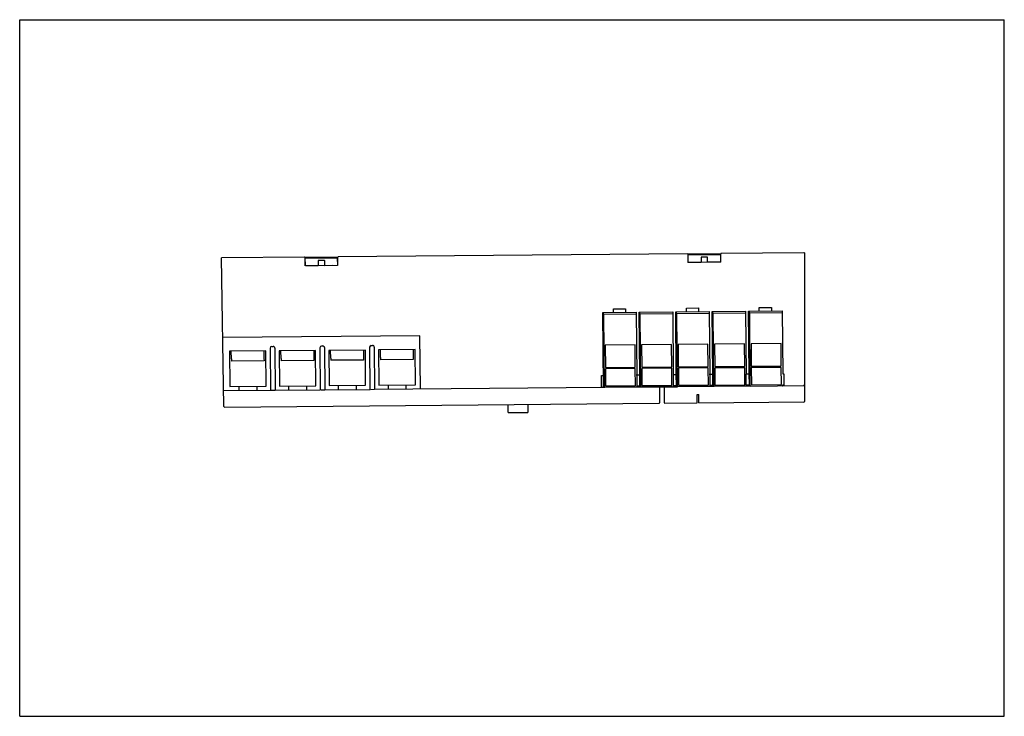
# Model space of a CAD drawing. Header units: inches. Extents: x 0 to 11.7, y 0 to 8.3.
import ezdxf

# ---------------------------------------------------------------- set-up
doc = ezdxf.new("R2010")
doc.units = ezdxf.units.IN
doc.header["$LTSCALE"] = 0.64311
doc.header["$MEASUREMENT"] = 0
doc.layers.get('0').update_dxf_attribs({"linetype": 'CONTINUOUS'})

msp = doc.modelspace()

# ---------------------------------------------------------------- linework, layer by layer
at = {"color": 7, "linetype": 'Continuous'}
for p, q in [((0, 0), (0, 8.268)), ((0, 8.268), (11.693, 8.268)), ((11.693, 0), (11.693, 8.268)), ((9.314, 5.5), (8.329, 5.492)), ((9.32, 5.5), (9.314, 5.5)), ((9.32, 5.5), (9.32, 3.736)), ((3.384, 5.449), (2.396, 5.44)), ((2.426, 3.676), (2.396, 5.44)), ((3.388, 5.449), (3.778, 5.452)), ((3.388, 5.445), (3.389, 5.346)), ((3.388, 5.438), (3.778, 5.441)), ((3.391, 5.346), (3.39, 5.434)), ((3.544, 5.405), (3.545, 5.352)), ((3.617, 5.411), (3.55, 5.411)), ((3.623, 5.352), (3.623, 5.405)), ((3.777, 5.35), (3.776, 5.437)), ((3.779, 5.35), (3.778, 5.448)), ((7.93, 5.488), (3.782, 5.452)), ((7.934, 5.488), (8.325, 5.492)), ((7.934, 5.484), (7.935, 5.386)), ((7.941, 5.478), (7.934, 5.477)), ((7.938, 5.386), (7.935, 5.386)), ((7.938, 5.386), (7.937, 5.474)), ((7.941, 5.478), (8.325, 5.481)), ((7.942, 5.39), (8.092, 5.391)), ((7.997, 5.386), (7.997, 5.39)), ((8.264, 5.389), (7.997, 5.386)), ((8.092, 5.391), (8.088, 5.395)), ((8.091, 5.444), (8.092, 5.391)), ((8.164, 5.451), (8.097, 5.45)), ((8.17, 5.392), (8.17, 5.445)), ((8.17, 5.392), (8.174, 5.396)), ((8.17, 5.392), (8.32, 5.393)), ((8.264, 5.389), (8.264, 5.393)), ((8.319, 5.481), (8.319, 5.481)), ((8.32, 5.481), (8.319, 5.481)), ((8.323, 5.477), (8.324, 5.397)), ((8.324, 5.397), (8.324, 5.392)), ((8.324, 5.392), (8.324, 5.389)), ((8.326, 5.389), (8.324, 5.389)), ((8.326, 5.389), (8.325, 5.488)), ((3.391, 5.346), (3.389, 5.346)), ((3.395, 5.35), (3.545, 5.352)), ((3.45, 5.351), (3.45, 5.347)), ((3.718, 5.349), (3.45, 5.347)), ((3.545, 5.352), (3.541, 5.355)), ((3.623, 5.352), (3.627, 5.356)), ((3.623, 5.352), (3.773, 5.354)), ((3.718, 5.353), (3.718, 5.349)), ((3.779, 5.35), (3.777, 5.35)), ((6.925, 4.794), (7.322, 4.798)), ((6.932, 3.914), (6.925, 4.794)), ((6.927, 4.794), (6.934, 3.914)), ((6.933, 4.773), (6.933, 4.794)), ((7.051, 4.837), (7.195, 4.838)), ((7.051, 4.795), (7.051, 4.837)), ((7.195, 4.838), (7.196, 4.797)), ((7.322, 4.798), (7.329, 4.048)), ((7.358, 4.798), (7.755, 4.801)), ((7.364, 4.048), (7.358, 4.798)), ((7.36, 4.798), (7.367, 3.924)), ((7.366, 4.777), (7.366, 4.798)), ((7.755, 4.801), (7.762, 4.052)), ((7.791, 4.802), (8.188, 4.805)), ((7.797, 4.052), (7.791, 4.802)), ((7.793, 4.802), (7.8, 3.928)), ((7.799, 4.78), (7.799, 4.802)), ((7.917, 4.844), (8.062, 4.846)), ((7.917, 4.803), (7.917, 4.844)), ((8.062, 4.846), (8.062, 4.804)), ((8.188, 4.805), (8.195, 4.055)), ((8.224, 4.806), (8.621, 4.809)), ((8.23, 4.056), (8.224, 4.806)), ((8.226, 4.806), (8.233, 3.932)), ((8.232, 4.784), (8.232, 4.806)), ((8.621, 4.809), (8.628, 4.059)), ((8.657, 4.809), (9.054, 4.813)), ((8.664, 4.059), (8.657, 4.809)), ((8.659, 4.809), (8.666, 3.936)), ((8.665, 4.788), (8.665, 4.809)), ((8.783, 4.852), (8.928, 4.853)), ((8.783, 4.81), (8.783, 4.852)), ((8.928, 4.853), (8.928, 4.812)), ((9.054, 4.813), (9.061, 4.063)), ((6.933, 4.773), (6.94, 3.911)), ((6.934, 4.773), (7.322, 4.776)), ((6.941, 3.911), (6.934, 4.773)), ((7.366, 4.777), (7.373, 3.914)), ((7.367, 4.777), (7.755, 4.78)), ((7.374, 3.914), (7.367, 4.777)), ((7.799, 4.78), (7.806, 3.918)), ((7.8, 4.78), (8.188, 4.784)), ((7.807, 3.918), (7.8, 4.78)), ((8.232, 4.784), (8.239, 3.922)), ((8.233, 4.784), (8.621, 4.788)), ((8.24, 3.922), (8.233, 4.784)), ((8.665, 4.788), (8.672, 3.926)), ((8.666, 4.788), (9.055, 4.791)), ((8.673, 3.926), (8.666, 4.788)), ((4.753, 4.516), (2.412, 4.495)), ((4.758, 3.886), (4.753, 4.516)), ((2.924, 4.336), (2.491, 4.332)), ((2.491, 4.332), (2.494, 3.915)), ((2.514, 4.242), (2.512, 4.333)), ((2.901, 4.336), (2.901, 4.245)), ((2.927, 3.919), (2.924, 4.336)), ((2.974, 4.37), (2.979, 3.87)), ((2.994, 4.39), (3.01, 4.39)), ((3.03, 4.371), (3.034, 3.871)), ((3.514, 4.341), (3.081, 4.338)), ((3.081, 4.338), (3.085, 3.92)), ((3.105, 4.247), (3.103, 4.338)), ((3.492, 4.341), (3.492, 4.251)), ((3.518, 3.924), (3.514, 4.341)), ((3.565, 4.375), (3.569, 3.875)), ((3.584, 4.395), (3.6, 4.395)), ((3.62, 4.376), (3.625, 3.876)), ((4.105, 4.347), (3.672, 4.343)), ((3.672, 4.343), (3.675, 3.925)), ((3.695, 4.252), (3.693, 4.343)), ((4.082, 4.346), (4.082, 4.256)), ((4.108, 3.929), (4.105, 4.347)), ((4.155, 4.38), (4.16, 3.88)), ((4.175, 4.4), (4.191, 4.4)), ((4.211, 4.381), (4.215, 3.881)), ((4.695, 4.352), (4.262, 4.348)), ((4.262, 4.348), (4.266, 3.931)), ((4.286, 4.258), (4.284, 4.348)), ((4.673, 4.351), (4.673, 4.261)), ((4.699, 3.934), (4.695, 4.352)), ((7.308, 4.409), (6.953, 4.406)), ((6.953, 4.406), (6.955, 4.141)), ((7.311, 4.145), (7.308, 4.409)), ((7.741, 4.413), (7.386, 4.41)), ((7.386, 4.41), (7.388, 4.145)), ((7.744, 4.148), (7.741, 4.413)), ((8.174, 4.417), (7.819, 4.414)), ((7.819, 4.414), (7.821, 4.149)), ((8.177, 4.152), (8.174, 4.417)), ((8.608, 4.421), (8.252, 4.418)), ((8.252, 4.418), (8.255, 4.153)), ((8.61, 4.156), (8.608, 4.421)), ((9.041, 4.425), (8.685, 4.421)), ((8.685, 4.421), (8.688, 4.157)), ((9.043, 4.16), (9.041, 4.425)), ((2.514, 4.242), (2.514, 4.215)), ((2.902, 4.218), (2.514, 4.215)), ((2.901, 4.245), (2.902, 4.218)), ((3.105, 4.247), (3.105, 4.22)), ((3.492, 4.223), (3.105, 4.22)), ((3.492, 4.251), (3.492, 4.223)), ((3.695, 4.252), (3.695, 4.225)), ((4.083, 4.228), (3.695, 4.225)), ((4.082, 4.256), (4.083, 4.228)), ((4.286, 4.258), (4.286, 4.23)), ((4.673, 4.233), (4.286, 4.23)), ((4.673, 4.261), (4.673, 4.233)), ((6.955, 4.141), (7.311, 4.145)), ((7.311, 4.126), (6.956, 4.123)), ((6.956, 4.123), (6.957, 3.921)), ((7.313, 3.924), (7.311, 4.126)), ((7.388, 4.145), (7.744, 4.148)), ((7.744, 4.13), (7.389, 4.127)), ((7.389, 4.127), (7.39, 3.925)), ((7.746, 3.928), (7.744, 4.13)), ((7.821, 4.149), (8.177, 4.152)), ((8.177, 4.134), (7.822, 4.13)), ((7.822, 4.13), (7.823, 3.929)), ((8.179, 3.932), (8.177, 4.134)), ((8.255, 4.153), (8.61, 4.156)), ((8.61, 4.137), (8.255, 4.134)), ((8.255, 4.134), (8.256, 3.932)), ((8.612, 3.936), (8.61, 4.137)), ((8.688, 4.157), (9.043, 4.16)), ((9.043, 4.141), (8.688, 4.138)), ((8.688, 4.138), (8.69, 3.936)), ((9.045, 3.939), (9.043, 4.141)), ((6.909, 4.044), (6.931, 4.044)), ((6.911, 3.904), (6.909, 4.044)), ((7.327, 4.048), (7.322, 4.048)), ((7.328, 4.048), (7.329, 3.914)), ((7.364, 4.048), (7.329, 4.048)), ((7.366, 3.924), (7.365, 4.048)), ((7.76, 4.051), (7.755, 4.051)), ((7.761, 4.051), (7.762, 3.918)), ((7.797, 4.052), (7.762, 4.052)), ((7.799, 3.928), (7.798, 4.052)), ((8.194, 4.055), (8.188, 4.055)), ((8.194, 4.055), (8.195, 3.922)), ((8.23, 4.056), (8.195, 4.055)), ((8.232, 3.932), (8.231, 4.056)), ((8.628, 3.925), (8.627, 4.059)), ((8.664, 4.059), (8.628, 4.059)), ((8.665, 3.936), (8.664, 4.059)), ((9.061, 4.063), (9.074, 4.063)), ((9.074, 4.063), (9.076, 3.923)), ((2.423, 3.865), (2.979, 3.87)), ((2.494, 3.915), (2.927, 3.919)), ((2.602, 3.916), (2.602, 3.867)), ((2.82, 3.869), (2.819, 3.918)), ((2.984, 3.87), (3.028, 3.871)), ((3.034, 3.871), (3.569, 3.875)), ((3.085, 3.92), (3.518, 3.924)), ((3.193, 3.921), (3.193, 3.872)), ((3.41, 3.874), (3.41, 3.923)), ((3.575, 3.875), (3.619, 3.876)), ((3.625, 3.876), (4.16, 3.88)), ((3.675, 3.925), (4.108, 3.929)), ((3.783, 3.926), (3.783, 3.877)), ((4.001, 3.879), (4, 3.928)), ((4.165, 3.88), (4.209, 3.881)), ((4.215, 3.881), (6.946, 3.905)), ((4.266, 3.931), (4.699, 3.934)), ((4.374, 3.932), (4.374, 3.882)), ((4.591, 3.884), (4.591, 3.933)), ((6.928, 3.914), (6.94, 3.915)), ((6.928, 3.911), (6.928, 3.914)), ((6.947, 3.905), (7.379, 3.909)), ((6.957, 3.921), (7.313, 3.924)), ((7.36, 3.918), (7.329, 3.918)), ((7.361, 3.918), (7.373, 3.918)), ((7.38, 3.909), (7.812, 3.912)), ((7.39, 3.925), (7.746, 3.928)), ((7.599, 3.91), (7.599, 3.721)), ((7.657, 3.722), (7.657, 3.911)), ((7.793, 3.922), (7.762, 3.922)), ((7.794, 3.922), (7.806, 3.922)), ((7.795, 3.912), (7.795, 3.922)), ((8.245, 3.916), (7.813, 3.912)), ((7.823, 3.929), (8.179, 3.932)), ((8.226, 3.926), (8.195, 3.925)), ((8.228, 3.926), (8.239, 3.926)), ((8.678, 3.92), (8.246, 3.916)), ((8.256, 3.932), (8.612, 3.936)), ((8.659, 3.93), (8.628, 3.929)), ((8.661, 3.93), (8.672, 3.93)), ((8.679, 3.92), (9.32, 3.925)), ((8.69, 3.936), (9.045, 3.939)), ((9.061, 3.933), (9.074, 3.933)), ((9.061, 3.929), (9.061, 3.933)), ((9.074, 3.923), (9.074, 3.933)), ((9.32, 3.925), (9.314, 3.931)), ((8.046, 3.818), (8.066, 3.818)), ((8.047, 3.725), (8.046, 3.818)), ((8.067, 3.72), (8.066, 3.818)), ((2.432, 3.67), (7.593, 3.716)), ((5.799, 3.605), (5.799, 3.7)), ((6.035, 3.702), (6.035, 3.605)), ((7.663, 3.716), (8.041, 3.719)), ((8.067, 3.72), (9.314, 3.731)), ((5.799, 3.605), (6.035, 3.605)), ((0, 0), (11.693, 0))]:
    msp.add_line(p, q, dxfattribs=at)
msp.add_lwpolyline([(7.94, 5.477), (7.94, 5.477), (7.939, 5.477)], dxfattribs=at)
for centre, radius, start, end in [((3.394, 5.434), 0.00394, 90.5, 180.5), ((3.55, 5.405), 0.00591, 90.5, 180.5), ((3.617, 5.405), 0.00591, 0.5, 90.5), ((3.772, 5.437), 0.00394, 0.5, 90.5), ((7.941, 5.474), 0.00394, 90.5, 180.5), ((7.942, 5.394), 0.00394, 180.5, 270.5), ((8.097, 5.444), 0.00591, 90.5, 180.5), ((8.164, 5.445), 0.00591, 0.5, 90.5), ((8.319, 5.477), 0.00394, 0.5, 90.5), ((8.32, 5.397), 0.00394, 270.5, 0.5), ((3.395, 5.354), 0.00394, 180.5, 270.5), ((3.773, 5.357), 0.00394, 270.5, 0.5), ((2.994, 4.37), 0.0197, 90.5, 180.5), ((3.01, 4.37), 0.0197, 0.5, 90.5), ((3.585, 4.375), 0.0197, 90.5, 180.5), ((3.6, 4.376), 0.0197, 0.5, 90.5), ((4.175, 4.381), 0.0197, 90.5, 180.5), ((4.191, 4.381), 0.0197, 0.5, 90.5), ((6.946, 3.911), 0.00591, 180.5, 270.5), ((6.947, 3.911), 0.00591, 180.5, 270.5), ((7.323, 3.914), 0.00591, 270.5, 0.5), ((7.379, 3.914), 0.00591, 180.5, 270.5), ((7.38, 3.914), 0.00591, 180.5, 270.5), ((7.756, 3.918), 0.00591, 270.5, 0.5), ((7.812, 3.918), 0.00591, 180.5, 270.5), ((7.813, 3.918), 0.00591, 180.5, 270.5), ((8.189, 3.922), 0.00591, 270.5, 0.5), ((8.246, 3.922), 0.00591, 180.5, 270.5), ((8.622, 3.925), 0.00591, 270.52, 0.5), ((8.678, 3.926), 0.00591, 180.5, 270.5), ((8.679, 3.926), 0.00591, 180.5, 270.5), ((9.055, 3.929), 0.00591, 270.4699, 0.5), ((2.432, 3.676), 0.00591, 180.9934, 270.4964), ((7.593, 3.721), 0.00591, 270.5022, 0.0126), ((7.663, 3.722), 0.00591, 180.0071, 270.4969), ((8.041, 3.725), 0.00591, 270.5, 0.5), ((9.314, 3.736), 0.00591, 270.5022, 0.0126)]:
    msp.add_arc(centre, radius, start, end, dxfattribs=at)
for centre, major_axis, ratio, start_param, end_param in [((3.384, 5.445), (0.00394, 0.00003), 0.999986, 0, 1.570796), ((3.782, 5.448), (0.00394, 0.00003), 0.999986, 1.570796, 3.141593), ((7.93, 5.484), (0.00394, 0.00003), 0.999986, 0, 1.570796), ((8.329, 5.488), (0.00394, 0.00003), 0.999986, 1.570796, 3.141593), ((6.922, 3.91), (0.00591, 0.00005), 0.999998, -1.570796, 0), ((7.361, 3.924), (-0.00591, -0.00005), 0.999998, 7.853982, 9.424778), ((7.794, 3.928), (0.00591, 0.00005), 0.999998, 4.712389, 6.283185), ((8.227, 3.932), (-0.00591, -0.00005), 0.999998, 7.853982, 9.424778), ((8.661, 3.935), (-0.00591, -0.00005), 0.999998, 7.853982, 9.424778)]:
    msp.add_ellipse(centre, major_axis=major_axis, ratio=ratio, start_param=start_param, end_param=end_param, dxfattribs=at)
for points, knots in [([(7.365, 3.92), (7.364, 3.92), (7.363, 3.919), (7.361, 3.918), (7.36, 3.918)], [0, 0, 0, 0, 0.270518, 1, 1, 1, 1]), ([(7.366, 3.924), (7.366, 3.924), (7.366, 3.922), (7.365, 3.921), (7.365, 3.92)], [0, 0, 0, 0, 0.26918, 1, 1, 1, 1]), ([(7.798, 3.924), (7.797, 3.924), (7.796, 3.923), (7.794, 3.922), (7.793, 3.922)], [0, 0, 0, 0, 0.270518, 1, 1, 1, 1]), ([(7.799, 3.928), (7.799, 3.928), (7.799, 3.926), (7.798, 3.925), (7.798, 3.924)], [0, 0, 0, 0, 0.26918, 1, 1, 1, 1]), ([(8.231, 3.928), (8.23, 3.927), (8.229, 3.926), (8.228, 3.926), (8.226, 3.926)], [0, 0, 0, 0, 0.270492, 1, 1, 1, 1]), ([(8.232, 3.932), (8.232, 3.931), (8.232, 3.93), (8.231, 3.928), (8.231, 3.928)], [0, 0, 0, 0, 0.269205, 1, 1, 1, 1]), ([(8.664, 3.931), (8.663, 3.931), (8.662, 3.93), (8.661, 3.93), (8.659, 3.93)], [0, 0, 0, 0, 0.270512, 1, 1, 1, 1]), ([(8.665, 3.936), (8.665, 3.935), (8.665, 3.934), (8.664, 3.932), (8.664, 3.931)], [0, 0, 0, 0, 0.269185, 1, 1, 1, 1])]:
    msp.add_open_spline(points, degree=3, knots=knots, dxfattribs=at)

doc.saveas('drawing.dxf')
